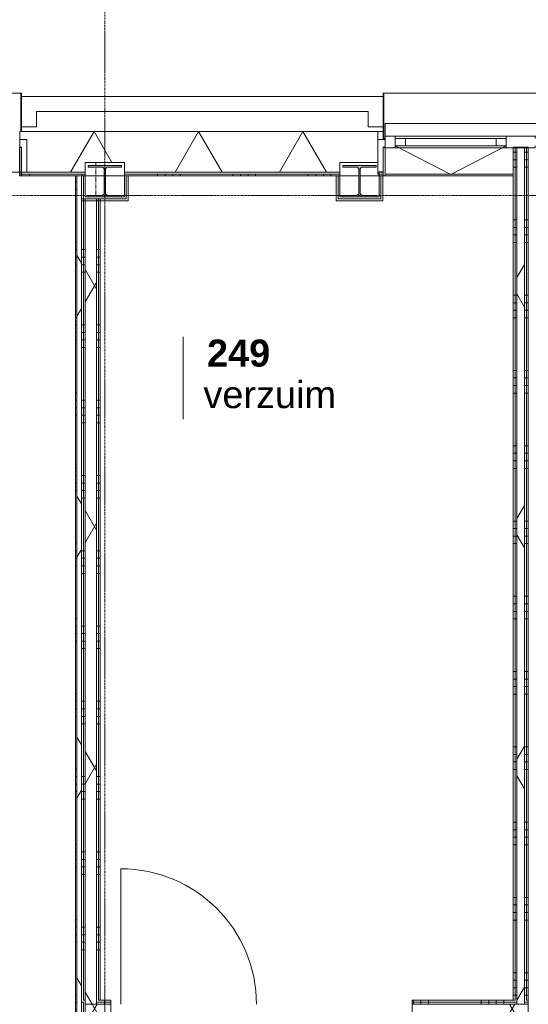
# Model space of a CAD drawing. Header units: millimetres. Extents: x -6115 to 78411, y -6358 to 59618.
# Tile 61 of 99: x 31835 to 35210, y 43228 to 49768. Entities that reach past the tile are written whole.
import ezdxf

# ---------------------------------------------------------------- set-up
doc = ezdxf.new("R2010")
doc.units = ezdxf.units.MM
doc.linetypes.add('Dash', pattern=[6.35, 3.175, -3.175])
doc.linetypes.add('stramien', pattern=[22.225, 12.7, -3.175, 3.175, -3.175])
for name, color, linetype, lineweight in [('00_Algemeen', 7, 'Continuous', 35), ('22_Metselwerk', 7, 'Continuous', 9), ('25_Metaalconstructiewerk', 7, 'Continuous', 9), ('30_Kozijnen-ramen-deuren', 7, 'Continuous', 9), ('42_Dekvloeren en vloersystemen', 7, 'Continuous', 9)]:
    doc.layers.add(name, color=color, linetype=linetype, lineweight=lineweight)
doc.styles.add('Arial_1', font='arial.ttf', dxfattribs={"height": 180})
doc.styles.add('Arial_B', font='arialbd.ttf', dxfattribs={"height": 180})
pattern_1 = [(180, (32370, 46090), (7e-13, -500), []), (180, (32370, 46140), (7e-13, -500), []), (180, (32370, 46190), (7e-13, -500), []), (180, (32370, 46240), (7e-13, -500), [])]
pattern_2 = [(60, (0, 0), (-692.82, 400), []), (120, (0, 0), (-692.82, -400), [])]
pattern_3 = [(90, (37897.5, 43150), (-500, -2e-12), []), (90, (37947.5, 43150), (-500, -2e-12), []), (90, (37997.5, 43150), (-500, -2e-12), []), (90, (38047.5, 43150), (-500, -2e-12), [])]
pattern_4 = [(180, (35210, 46287.5), (6e-13, -500), []), (180, (35210, 46337.5), (6e-13, -500), []), (180, (35210, 46387.5), (6e-13, -500), []), (180, (35210, 46437.5), (6e-13, -500), [])]
pattern_5 = [(180, (32345, 41876.25), (7e-13, -500), []), (180, (32345, 41926.25), (7e-13, -500), []), (180, (32345, 41976.25), (7e-13, -500), []), (180, (32345, 42026.25), (7e-13, -500), [])]

# ---------------------------------------------------------------- blocks, each defined once
blk = doc.blocks.new('Direct Shape - 2410-10368 v1 - IFC-model constructie _zonder onderbouw_ _MM21228_-1202247-02 tweede verdieping overzicht')
at = {"layer": '25_Metaalconstructiewerk'}
blk.add_hatch(color=256, dxfattribs=at).paths.add_polyline_path([(34200, 48590), (34200, 48601), (34111.5, 48601), (34098.8, 48606.3), (34093.5, 48619), (34093.5, 48771), (34098.8, 48783.7), (34111.5, 48789), (34200, 48789), (34200, 48800), (33980, 48800), (33980, 48789), (34068.5, 48789), (34081.2, 48783.7), (34086.5, 48771), (34086.5, 48619), (34081.2, 48606.3), (34068.5, 48601), (33980, 48601), (33980, 48590)])
for p, q in [((34200, 48800), (33980, 48800)), ((33980, 48800), (33980, 48789)), ((33980, 48789), (34068.5, 48789)), ((34111.5, 48789), (34200, 48789)), ((34200, 48789), (34200, 48800)), ((34086.5, 48771), (34086.5, 48619)), ((34093.5, 48619), (34093.5, 48771)), ((34068.5, 48601), (33980, 48601)), ((33980, 48601), (33980, 48590)), ((33980, 48590), (34200, 48590)), ((34200, 48601), (34111.5, 48601)), ((34200, 48590), (34200, 48601))]:
    blk.add_line(p, q, dxfattribs=at)
for centre, start, end in [((34068.5, 48771), 0, 90), ((34111.5, 48771), 90, 180), ((34068.5, 48619), 270, 0), ((34111.5, 48619), 180, 270)]:
    blk.add_arc(centre, 18, start, end, dxfattribs=at)
blk = doc.blocks.new('Direct Shape - NLRS_28_SC_TLB_kolom HEA_gen_AT_kolom_gen_HEA220_855969-1202248-02 tweede verdieping overzicht')
blk.add_blockref('Direct Shape - 2410-10368 v1 - IFC-model constructie _zonder onderbouw_ _MM21228_-1202247-02 tweede verdieping overzicht', (0, 0))
blk = doc.blocks.new('Direct Shape - 2410-10368 v1 - IFC-model constructie _zonder onderbouw_ _MM21228_-1202453-02 tweede verdieping overzicht')
at = {"layer": '25_Metaalconstructiewerk'}
blk.add_hatch(color=256, dxfattribs=at).paths.add_polyline_path([(32510, 48590), (32510, 48601), (32421.5, 48601), (32408.8, 48606.3), (32403.5, 48619), (32403.5, 48771), (32408.8, 48783.7), (32421.5, 48789), (32510, 48789), (32510, 48800), (32290, 48800), (32290, 48789), (32378.5, 48789), (32391.2, 48783.7), (32396.5, 48771), (32396.5, 48619), (32391.2, 48606.3), (32378.5, 48601), (32290, 48601), (32290, 48590)])
for p, q in [((32510, 48800), (32290, 48800)), ((32290, 48800), (32290, 48789)), ((32290, 48789), (32378.5, 48789)), ((32421.5, 48789), (32510, 48789)), ((32510, 48789), (32510, 48800)), ((32396.5, 48771), (32396.5, 48619)), ((32403.5, 48619), (32403.5, 48771)), ((32378.5, 48601), (32290, 48601)), ((32290, 48601), (32290, 48590)), ((32290, 48590), (32510, 48590)), ((32510, 48601), (32421.5, 48601)), ((32510, 48590), (32510, 48601))]:
    blk.add_line(p, q, dxfattribs=at)
for centre, start, end in [((32378.5, 48771), 0, 90), ((32421.5, 48771), 90, 180), ((32378.5, 48619), 270, 0), ((32421.5, 48619), 180, 270)]:
    blk.add_arc(centre, 18, start, end, dxfattribs=at)
blk = doc.blocks.new('Direct Shape - NLRS_28_SC_TLB_kolom HEA_gen_AT_kolom_gen_HEA220_800338-1202454-02 tweede verdieping overzicht')
blk.add_blockref('Direct Shape - 2410-10368 v1 - IFC-model constructie _zonder onderbouw_ _MM21228_-1202453-02 tweede verdieping overzicht', (0, 0))
blk = doc.blocks.new('2410-10368 v1 - IFC-model constructie _zonder onderbouw_ _MM21228__ifc-1-02 tweede verdieping overzicht')
at = {"layer": '25_Metaalconstructiewerk', "lineweight": 9}
for name in ['Direct Shape - NLRS_28_SC_TLB_kolom HEA_gen_AT_kolom_gen_HEA220_800338-1202454-02 tweede verdieping overzicht', 'Direct Shape - NLRS_28_SC_TLB_kolom HEA_gen_AT_kolom_gen_HEA220_855969-1202248-02 tweede verdieping overzicht']:
    blk.add_blockref(name, (0, 0), dxfattribs=at)
blk = doc.blocks.new('31_AEE_VO_Vliesgevel Paneel - Raam Paneel-5652189-02 tweede verdieping overzicht')
at = {"layer": '30_Kozijnen-ramen-deuren'}
for p, q in [((-300.8, 25), (-367.8, 25)), ((-367.8, 25), (-367.8, -25)), ((300.8, 25), (-300.8, 25)), ((-300.8, -25), (-300.8, 25)), ((367.8, 25), (300.8, 25)), ((300.8, 25), (300.8, -25)), ((367.8, -25), (367.8, 25)), ((-367.8, -25), (-300.8, -25)), ((-300.8, -25), (300.8, -25)), ((300.8, -25), (367.8, -25))]:
    blk.add_line(p, q, dxfattribs=at)
blk = doc.blocks.new('Rectangular Mullion - 21_AEE_aluminium_BxD_68x77mm-3659290-02 tweede verdieping overzicht')
at = {"layer": '30_Kozijnen-ramen-deuren'}
for p, q in [((-68, 25), (-68, 38.5)), ((0, 38.5), (0, -38.5)), ((-68, -38.5), (-68, -25)), ((0, -38.5), (-68, -38.5))]:
    blk.add_line(p, q, dxfattribs=at)
blk = doc.blocks.new('Rectangular Mullion - 21_AEE_aluminium_BxD_193x77mm-5651924-02 tweede verdieping overzicht')
at = {"layer": '30_Kozijnen-ramen-deuren'}
for p, q in [((-96.5, 25), (-96.5, 38.5)), ((96.5, 38.5), (96.5, 25)), ((-96.5, -38.5), (-96.5, -25)), ((96.5, -38.5), (-96.5, -38.5)), ((96.5, -25), (96.5, -38.5))]:
    blk.add_line(p, q, dxfattribs=at)
blk = doc.blocks.new('Rectangular Mullion - 21_AEE_aluminium_BxD_68x77mm-5652176-02 tweede verdieping overzicht')
at = {"layer": '30_Kozijnen-ramen-deuren'}
blk.add_line((35063, 48916), (34327.3, 48916), dxfattribs=at)
blk = doc.blocks.new('41_AEE_SA_Lekdorpel_40mm overstek - Lekdorpel-6559035-02 tweede verdieping overzicht')
at = {"layer": '30_Kozijnen-ramen-deuren'}
for p, q in [((-1620, 200), (-1620, 280.5)), ((-1608.1, 280.5), (-1620, 280.5)), ((-1615, -13.4), (-1615, 279.5)), ((-1615, 279.5), (-1608.1, 279.5)), ((1620, 280.5), (1608.1, 280.5)), ((1608.1, 279.5), (1615, 279.5)), ((1615, 279.5), (1615, -13.4)), ((1620, 280.5), (1620, 200)), ((1620, 0), (1620, -13.4)), ((-1620, -13.4), (-1620, 0)), ((-1620, -13.4), (-1620, -22.5)), ((-1620, -21.5), (-1620, -22.5)), ((-1620, -22.5), (-1615, -22.5)), ((-1615, -13.4), (-1615, -22.5)), ((-1615, -21.7), (-1615, -22.5)), ((-1615, -22.5), (1615, -22.5)), ((1615, -22.5), (1615, -13.4)), ((1615, -22.5), (1615, -21.7)), ((1615, -22.5), (1620, -22.5)), ((1620, -22.5), (1620, -13.4)), ((1620, -22.5), (1620, -21.5))]:
    blk.add_line(p, q, dxfattribs=at)
blk = doc.blocks.new('AEE_SA_Dagkant_interieur - Dagkant Interieur-6559036-02 tweede verdieping overzicht')
at = {"layer": '30_Kozijnen-ramen-deuren', "lineweight": 18}
for p, q in [((-1607.6, 527), (-1620.1, 527)), ((-1620.1, 527), (-1620.1, 335.6)), ((-1607.6, 335.6), (-1607.6, 527)), ((1620.1, 527), (1607.6, 527)), ((1607.6, 527), (1607.6, 335.6)), ((1620.1, 335.6), (1620.1, 527)), ((-1620.1, 335.6), (-1607.6, 335.6)), ((1607.6, 335.6), (1620.1, 335.6))]:
    blk.add_line(p, q, dxfattribs=at)
blk = doc.blocks.new('31_AEE_SA_Stelkozijn - Specials A-8332686-02 tweede verdieping overzicht')
at = {"layer": '30_Kozijnen-ramen-deuren', "lineweight": 18}
for p, q in [((-960.1, 502.5), (-995, 502.5)), ((-995, 502.5), (-995, 284.5)), ((-960.1, 338.5), (-960.1, 502.5)), ((995, 502.5), (960.1, 502.5)), ((960.1, 502.5), (960.1, 338.5)), ((995, 284.5), (995, 502.5)), ((-948.1, 338.5), (-960.1, 338.5)), ((-948.1, 284.5), (-948.1, 338.5)), ((960.1, 338.5), (948.1, 338.5)), ((948.1, 338.5), (948.1, 284.5)), ((-995, 284.5), (-948.1, 284.5)), ((948.1, 284.5), (995, 284.5))]:
    blk.add_line(p, q, dxfattribs=at)
at = {"layer": '30_Kozijnen-ramen-deuren'}
blk.add_line((-947.6, 502.5), (947.6, 502.5), dxfattribs=at)
blk = doc.blocks.new('41_AEE_SA_Lekdorpel_40mm overstek - Lekdorpel-V208-02 tweede verdieping overzicht')
at = {"layer": '30_Kozijnen-ramen-deuren'}
for p, q in [((-960, 200), (-960, 232.5)), ((-955, -13.4), (-955, 232.5)), ((955, 232.5), (955, -13.4)), ((960, 232.5), (960, 200)), ((-960, -13.4), (-960, 0)), ((960, 0), (960, -13.4)), ((-960, -13.4), (-960, -22.5)), ((-960, -21.5), (-960, -22.5)), ((-960, -22.5), (-955, -22.5)), ((-955, -13.4), (-955, -22.5)), ((-955, -21.7), (-955, -22.5)), ((-955, -22.5), (955, -22.5)), ((955, -22.5), (955, -13.4)), ((955, -22.5), (955, -21.7)), ((955, -22.5), (960, -22.5)), ((960, -22.5), (960, -13.4)), ((960, -22.5), (960, -21.5))]:
    blk.add_line(p, q, dxfattribs=at)
blk = doc.blocks.new('AEE_SA_Dagkant_interieur - Dagkant Interieur-8332689-02 tweede verdieping overzicht')
at = {"layer": '30_Kozijnen-ramen-deuren', "lineweight": 18}
for p, q in [((-947.6, 527), (-960.1, 527)), ((-960.1, 527), (-960.1, 335.6)), ((-947.6, 335.6), (-947.6, 527)), ((960.1, 527), (947.6, 527)), ((947.6, 527), (947.6, 335.6)), ((960.1, 335.6), (960.1, 527)), ((-960.1, 335.6), (-947.6, 335.6)), ((947.6, 335.6), (960.1, 335.6))]:
    blk.add_line(p, q, dxfattribs=at)
blk = doc.blocks.new('30_AEE_VO_draairichting - 30_AEE_VO_draairichting-8196200-02 tweede verdieping overzicht')
at = {"layer": '30_Kozijnen-ramen-deuren'}
for p, q in [((0, 190.4), (-367.8, 0)), ((367.8, 0), (0, 190.4))]:
    blk.add_line(p, q, dxfattribs=at)
blk = doc.blocks.new('AEE_Zonnescherm9 - AEE_Zonnescherm-6441942-02 tweede verdieping overzicht')
at = {"layer": '30_Kozijnen-ramen-deuren'}
for p, q in [((23459.3, 54490.2), (26675.5, 54490.2)), ((23459.3, 54490.2), (23459.3, 54405.2)), ((26675.5, 54490.2), (26675.5, 54405.2)), ((26675.5, 54405.2), (23459.3, 54405.2))]:
    blk.add_line(p, q, dxfattribs=at)
blk = doc.blocks.new('30_AEE_VO_draairichting - 30_AEE_VO_draairichting-8193140-02 tweede verdieping overzicht')
at = {"layer": '30_Kozijnen-ramen-deuren'}
blk.add_line((-450, 900), (-450, 0), dxfattribs=at)
blk.add_arc((-450, 0), 900, 360, 90, dxfattribs=at)
blk = doc.blocks.new('00_AEE_tag_ruimte_klein - Naam _ nummer-752176-02 tweede verdieping overzicht')
at = {"layer": '00_Algemeen', "lineweight": 9}
for p, q in [((-8.061, 7.172), (-8.061, 4.245)), ((-8.061, 4.468), (-8.061, 1.718))]:
    blk.add_line(p, q, dxfattribs=at)

msp = doc.modelspace()

# ---------------------------------------------------------------- hatches: boundary and pattern name
at = {"layer": '22_Metselwerk'}
h = msp.add_hatch(dxfattribs=at)
h.set_pattern_fill('FP_207', color=256, angle=60, style=0, pattern_type=2)
h.set_pattern_definition([(240, (35100, 49024.5), (519.615, -300), []), (300, (35100, 49024.5), (519.615, 300), [])])
h.paths.add_polyline_path([(220, 48754.5), (3957.5, 48754.5), (3957.5, 48972.5), (3810, 48972.5), (3810, 49024.5), (-154.5, 49024.5), (-154.5, 48820), (220, 48820)])
h.paths.add_polyline_path([(5175.2, 48754.5), (5180, 48754.5), (5180, 48820), (5620, 48820), (5620, 48754.5), (5757.5, 48754.5), (5757.5, 48972.5), (5610, 48972.5), (5610, 49024.5), (5190, 49024.5), (5190, 48972.5), (5042.5, 48972.5), (5042.5, 48754.5)])
h.paths.add_polyline_path([(6842.5, 48754.5), (7557.5, 48754.5), (7557.5, 48972.5), (7410, 48972.5), (7410, 49024.5), (6990, 49024.5), (6990, 48972.5), (6842.5, 48972.5)])
h.paths.add_polyline_path([(8642.5, 48754.5), (9357.5, 48754.5), (9357.5, 48972.5), (9210, 48972.5), (9210, 49024.5), (8790, 49024.5), (8790, 48972.5), (8642.5, 48972.5)])
h.paths.add_polyline_path([(10580, 48754.5), (10580, 48820), (11020, 48820), (11020, 48754.5), (11157.5, 48754.5), (11157.5, 48972.5), (11010, 48972.5), (11010, 49024.5), (10590, 49024.5), (10590, 48972.5), (10442.5, 48972.5), (10442.5, 48754.5)])
h.paths.add_polyline_path([(12242.5, 48754.5), (12957.5, 48754.5), (12957.5, 48972.5), (12810, 48972.5), (12810, 49024.5), (12390, 49024.5), (12390, 48972.5), (12242.5, 48972.5)])
h.paths.add_polyline_path([(14042.5, 48754.5), (14757.5, 48754.5), (14757.5, 48972.5), (14610, 48972.5), (14610, 49024.5), (14190, 49024.5), (14190, 48972.5), (14042.5, 48972.5)])
h.paths.add_polyline_path([(15842.5, 48754.5), (15980, 48754.5), (15980, 48820), (16420, 48820), (16420, 48754.5), (16557.5, 48754.5), (16557.5, 48972.5), (16410, 48972.5), (16410, 49024.5), (15990, 49024.5), (15990, 48972.5), (15842.5, 48972.5)])
h.paths.add_polyline_path([(17642.5, 48754.5), (18357.5, 48754.5), (18357.5, 48972.5), (18210, 48972.5), (18210, 49024.5), (17790, 49024.5), (17790, 48972.5), (17642.5, 48972.5)])
h.paths.add_polyline_path([(19442.5, 48754.5), (20157.5, 48754.5), (20157.5, 48972.5), (20010, 48972.5), (20010, 49024.5), (19590, 49024.5), (19590, 48972.5), (19442.5, 48972.5)])
h.paths.add_polyline_path([(21242.5, 48754.5), (22980, 48754.5), (22980, 48820), (23412.4, 48820), (23412.4, 49024.5), (21390, 49024.5), (21390, 48972.5), (21242.5, 48972.5)])
h.paths.add_polyline_path([(23447.4, 48754.5), (23447.4, 48757.5), (23420, 48757.5), (23420, 48754.5)])
h.paths.add_polyline_path([(26687.4, 48754.5), (26870, 48754.5), (26870, 48820), (27130, 48820), (27130, 48754.5), (27347, 48754.5), (27347, 48757.5), (27312, 48757.5), (27312, 49024.5), (26722.4, 49024.5), (26722.4, 48757.5), (26687.4, 48757.5)])
h.paths.add_polyline_path([(29267, 48754.5), (29570, 48754.5), (29570, 48820), (29830, 48820), (29830, 48754.5), (29939, 48754.5), (29939, 49024.5), (29302, 49024.5), (29302, 48757.5), (29267, 48757.5)])
h.paths.add_polyline_path([(31835.2, 48754.5), (32270, 48754.5), (32270, 48820), (32530, 48820), (32530, 48754.5), (33960, 48754.5), (33960, 48820), (34212.4, 48820), (34212.4, 49024.5), (31835.2, 49024.5)])
h.paths.add_polyline_path([(34247.4, 48754.5), (34247.4, 48757.5), (34220, 48757.5), (34220, 48754.5)])
h.paths.add_polyline_path([(37575, 48754.5), (37670, 48754.5), (37670, 48820), (37930, 48820), (37930, 48754.5), (38147, 48754.5), (38147, 48757.5), (38112, 48757.5), (38112, 49024.5), (37522.4, 49024.5), (37522.4, 48757.5), (37487.4, 48757.5), (37487.4, 48754.5), (37504.5, 48754.5)])
h.paths.add_polyline_path([(40067, 48754.5), (40370, 48754.5), (40370, 48820), (40630, 48820), (40630, 48754.5), (40727.1, 48754.5), (40727.1, 48757.5), (40692.1, 48757.5), (40692.1, 49024.5), (40102, 49024.5), (40102, 48757.5), (40067, 48757.5)])
h.paths.add_polyline_path([(42647.1, 48754.5), (42980, 48754.5), (42980, 48820), (43420, 48820), (43420, 48754.5), (43557.5, 48754.5), (43557.5, 48972.5), (43410, 48972.5), (43410, 49024.5), (42682.1, 49024.5), (42682.1, 48757.5), (42647.1, 48757.5)])
h.paths.add_polyline_path([(44642.5, 48754.5), (45357.5, 48754.5), (45357.5, 48972.5), (45210, 48972.5), (45210, 49024.5), (44790, 49024.5), (44790, 48972.5), (44642.5, 48972.5)])
h.paths.add_polyline_path([(46442.5, 48754.5), (47157.5, 48754.5), (47157.5, 48972.5), (47010, 48972.5), (47010, 49024.5), (46590, 49024.5), (46590, 48972.5), (46442.5, 48972.5)])
h.paths.add_polyline_path([(48380, 48754.5), (48380, 48820), (48820, 48820), (48820, 48754.5), (48957.5, 48754.5), (48957.5, 48972.5), (48810, 48972.5), (48810, 49024.5), (48390, 49024.5), (48390, 48972.5), (48242.5, 48972.5), (48242.5, 48754.5)])
h.paths.add_polyline_path([(50042.5, 48754.5), (50757.5, 48754.5), (50757.5, 48972.5), (50610, 48972.5), (50610, 49024.5), (50190, 49024.5), (50190, 48972.5), (50042.5, 48972.5)])
h.paths.add_polyline_path([(51842.5, 48754.5), (52557.5, 48754.5), (52557.5, 48972.5), (52410, 48972.5), (52410, 49024.5), (51990, 49024.5), (51990, 48972.5), (51842.5, 48972.5)])
h.paths.add_polyline_path([(53642.5, 48754.5), (53780, 48754.5), (53780, 48820), (54220, 48820), (54220, 48754.5), (54357.5, 48754.5), (54357.5, 48972.5), (54210, 48972.5), (54210, 49024.5), (53790, 49024.5), (53790, 48972.5), (53642.5, 48972.5)])
h.paths.add_polyline_path([(55442.5, 48754.5), (56157.5, 48754.5), (56157.5, 48972.5), (56010, 48972.5), (56010, 49024.5), (55590, 49024.5), (55590, 48972.5), (55442.5, 48972.5)])
h.paths.add_polyline_path([(57242.5, 48754.5), (57957.5, 48754.5), (57957.5, 48972.5), (57810, 48972.5), (57810, 49024.5), (57390, 49024.5), (57390, 48972.5), (57242.5, 48972.5)])
h.paths.add_polyline_path([(59180, 48754.5), (59180, 48820), (59620, 48820), (59620, 48754.5), (59757.5, 48754.5), (59757.5, 48972.5), (59610, 48972.5), (59610, 49024.5), (59190, 49024.5), (59190, 48972.5), (59042.5, 48972.5), (59042.5, 48754.5)])
h.paths.add_polyline_path([(60842.5, 48754.5), (61557.5, 48754.5), (61557.5, 48972.5), (61410, 48972.5), (61410, 49024.5), (60990, 49024.5), (60990, 48972.5), (60842.5, 48972.5)])
h.paths.add_polyline_path([(62642.5, 48754.5), (63357.5, 48754.5), (63357.5, 48972.5), (63210, 48972.5), (63210, 49024.5), (62790, 49024.5), (62790, 48972.5), (62642.5, 48972.5)])
h.paths.add_polyline_path([(64580, 48754.5), (64580, 48820), (65020, 48820), (65020, 48754.5), (65157.5, 48754.5), (65157.5, 48972.5), (65010, 48972.5), (65010, 49024.5), (64590, 49024.5), (64590, 48972.5), (64442.5, 48972.5), (64442.5, 48754.5)])
h.paths.add_polyline_path([(66242.5, 48754.5), (69980, 48754.5), (69980, 48820), (70354.5, 48820), (70354.5, 49024.5), (66390, 49024.5), (66390, 48972.5), (66242.5, 48972.5)])
h = msp.add_hatch(dxfattribs=at)
h.set_pattern_fill('FP_105', color=256, angle=90, style=0, pattern_type=2)
h.set_pattern_definition(pattern_4)
h.paths.add_polyline_path([(35110, 43255), (35122.5, 43255), (35122.5, 48920), (35110, 48920), (35110, 44869.7)])
h = msp.add_hatch(dxfattribs=at)
h.set_pattern_fill('FP_105', color=256, angle=90, style=0, pattern_type=2)
h.set_pattern_definition(pattern_4)
h.paths.add_polyline_path([(35122.5, 43255), (35135, 43255), (35135, 48920), (35122.5, 48920), (35122.5, 44869.7)])
h = msp.add_hatch(dxfattribs=at)
h.set_pattern_fill('FP_2', color=256, angle=60, style=0, pattern_type=2)
h.set_pattern_definition(pattern_2)
h.paths.add_polyline_path([(35135, 43230), (35185, 43230), (35185, 48920), (35135, 48920), (35135, 43242.5)])
h = msp.add_hatch(dxfattribs=at)
h.set_pattern_fill('FP_105', color=256, angle=90, style=0, pattern_type=2)
h.set_pattern_definition(pattern_4)
h.paths.add_polyline_path([(35185, 43255), (35197.5, 43255), (35197.5, 48920), (35185, 48920), (35185, 44869.7)])
h = msp.add_hatch(dxfattribs=at)
h.set_pattern_fill('FP_105', color=256, angle=90, style=0, pattern_type=2)
h.set_pattern_definition(pattern_4)
h.paths.add_polyline_path([(35197.5, 43255), (35210, 43255), (35210, 48920), (35197.5, 48920), (35197.5, 44869.7)])
h = msp.add_hatch(dxfattribs=at)
h.set_pattern_fill('FP_208', color=256, angle=90, style=0, pattern_type=2)
h.set_pattern_definition([(270, (34900, 49024.5), (500, -2e-12), []), (270, (34850, 49024.5), (500, -2e-12), []), (270, (34800, 49024.5), (500, -2e-12), []), (270, (34750, 49024.5), (500, -2e-12), [])])
h.paths.add_polyline_path([(220, 48730), (3957.5, 48730), (3957.5, 48742.5), (220, 48742.5)])
h.paths.add_polyline_path([(5180, 48730), (5180, 48742.5), (5042.5, 48742.5), (5042.5, 48730)])
h.paths.add_polyline_path([(5757.5, 48730), (5757.5, 48742.5), (5620, 48742.5), (5620, 48730)])
h.paths.add_polyline_path([(6842.5, 48730), (7157.5, 48730), (7157.5, 48742.5), (6842.5, 48742.5)])
h.paths.add_polyline_path([(7187.5, 48730), (7287.5, 48730), (7287.5, 48742.5), (7187.5, 48742.5)])
h.paths.add_polyline_path([(7317.5, 48730), (7557.5, 48730), (7557.5, 48742.5), (7317.5, 48742.5)])
h.paths.add_polyline_path([(8642.5, 48730), (9357.5, 48730), (9357.5, 48742.5), (8642.5, 48742.5)])
h.paths.add_polyline_path([(10580, 48730), (10580, 48742.5), (10442.5, 48742.5), (10442.5, 48730)])
h.paths.add_polyline_path([(11020, 48730), (11157.5, 48730), (11157.5, 48742.5), (11020, 48742.5)])
h.paths.add_polyline_path([(12242.5, 48730), (12957.5, 48730), (12957.5, 48742.5), (12242.5, 48742.5)])
h.paths.add_polyline_path([(14042.5, 48730), (14450, 48730), (14450, 48742.5), (14042.5, 48742.5)])
h.paths.add_polyline_path([(14490, 48730), (14757.5, 48730), (14757.5, 48742.5), (14480, 48742.5), (14480, 48730)])
h.paths.add_polyline_path([(15842.5, 48730), (15980, 48730), (15980, 48742.5), (15842.5, 48742.5)])
h.paths.add_polyline_path([(16420, 48730), (16557.5, 48730), (16557.5, 48742.5), (16420, 48742.5)])
h.paths.add_polyline_path([(17642.5, 48730), (18357.5, 48730), (18357.5, 48742.5), (17642.5, 48742.5)])
h.paths.add_polyline_path([(19442.5, 48730), (20157.5, 48730), (20157.5, 48742.5), (19442.5, 48742.5)])
h.paths.add_polyline_path([(21537.5, 48730), (21550, 48730), (21550, 48742.5), (21242.5, 48742.5), (21242.5, 48730), (21525, 48730)])
h.paths.add_polyline_path([(21625, 48730), (21650, 48730), (21650, 48742.5), (21625, 48742.5)])
h.paths.add_polyline_path([(21680, 48730), (22980, 48730), (22980, 48742.5), (21680, 48742.5)])
h.paths.add_polyline_path([(23420, 48730), (23447.4, 48730), (23447.4, 48742.5), (23420, 48742.5)])
h.paths.add_polyline_path([(26687.4, 48730), (26870, 48730), (26870, 48742.5), (26687.4, 48742.5)])
h.paths.add_polyline_path([(27130, 48730), (27347, 48730), (27347, 48742.5), (27130, 48742.5)])
h.paths.add_polyline_path([(29267, 48730), (29570, 48730), (29570, 48742.5), (29267, 48742.5)])
h.paths.add_polyline_path([(29830, 48730), (29939, 48730), (29939, 48742.5), (29830, 48742.5)])
h.paths.add_polyline_path([(31835.2, 48730), (32270, 48730), (32270, 48742.5), (31835.2, 48742.5)])
h.paths.add_polyline_path([(32530, 48730), (33960, 48730), (33960, 48742.5), (32530, 48742.5)])
h.paths.add_polyline_path([(34247.4, 48730), (34247.4, 48742.5), (34220, 48742.5), (34220, 48730)])
h.paths.add_polyline_path([(37575, 48730), (37575, 48742.5), (37487.4, 48742.5), (37487.4, 48730), (37562.5, 48730)])
h.paths.add_polyline_path([(37670, 48730), (37670, 48742.5), (37625, 48742.5), (37625, 48730), (37650, 48730)])
h.paths.add_polyline_path([(37930, 48730), (38147, 48730), (38147, 48742.5), (37930, 48742.5)])
h.paths.add_polyline_path([(40067, 48730), (40370, 48730), (40370, 48742.5), (40067, 48742.5)])
h.paths.add_polyline_path([(40630, 48730), (40727.1, 48730), (40727.1, 48742.5), (40630, 48742.5)])
h.paths.add_polyline_path([(42647.1, 48730), (42980, 48730), (42980, 48742.5), (42647.1, 48742.5)])
h.paths.add_polyline_path([(43557.5, 48730), (43557.5, 48742.5), (43420, 48742.5), (43420, 48730), (43547.4, 48730)])
h.paths.add_polyline_path([(44642.5, 48730), (45357.5, 48730), (45357.5, 48742.5), (44642.5, 48742.5)])
h.paths.add_polyline_path([(46442.5, 48730), (47157.5, 48730), (47157.5, 48742.5), (46442.5, 48742.5)])
h.paths.add_polyline_path([(48242.5, 48730), (48380, 48730), (48380, 48742.5), (48242.5, 48742.5)])
h.paths.add_polyline_path([(48957.5, 48730), (48957.5, 48742.5), (48820, 48742.5), (48820, 48730)])
h.paths.add_polyline_path([(50042.5, 48730), (50757.5, 48730), (50757.5, 48742.5), (50042.5, 48742.5)])
h.paths.add_polyline_path([(51842.5, 48730), (52557.5, 48730), (52557.5, 48742.5), (51842.5, 48742.5)])
h.paths.add_polyline_path([(53780, 48730), (53780, 48742.5), (53642.5, 48742.5), (53642.5, 48730)])
h.paths.add_polyline_path([(54220, 48730), (54357.5, 48730), (54357.5, 48742.5), (54220, 48742.5)])
h.paths.add_polyline_path([(55442.5, 48730), (56157.5, 48730), (56157.5, 48742.5), (55442.5, 48742.5)])
h.paths.add_polyline_path([(57242.5, 48730), (57957.5, 48730), (57957.5, 48742.5), (57242.5, 48742.5)])
h.paths.add_polyline_path([(59042.5, 48730), (59180, 48730), (59180, 48742.5), (59042.5, 48742.5)])
h.paths.add_polyline_path([(59620, 48730), (59757.5, 48730), (59757.5, 48742.5), (59620, 48742.5)])
h.paths.add_polyline_path([(60842.5, 48730), (61557.5, 48730), (61557.5, 48742.5), (60842.5, 48742.5)])
h.paths.add_polyline_path([(62642.5, 48730), (63357.5, 48730), (63357.5, 48742.5), (62642.5, 48742.5)])
h.paths.add_polyline_path([(64442.5, 48730), (64580, 48730), (64580, 48742.5), (64442.5, 48742.5)])
h.paths.add_polyline_path([(65157.5, 48730), (65157.5, 48742.5), (65020, 48742.5), (65020, 48730)])
h.paths.add_polyline_path([(66242.5, 48730), (69980, 48730), (69980, 48742.5), (66242.5, 48742.5)])
h = msp.add_hatch(dxfattribs=at)
h.set_pattern_fill('FP_316', color=256, angle=90, style=0, pattern_type=2)
h.set_pattern_definition([(180, (32245, 44640), (7e-13, -500), []), (180, (32245, 44690), (7e-13, -500), []), (180, (32245, 44740), (7e-13, -500), []), (180, (32245, 44790), (7e-13, -500), [])])
h.paths.add_polyline_path([(32205, 42151), (32215, 42151), (32215, 48730), (32205, 48730), (32205, 42651.3)])
h = msp.add_hatch(dxfattribs=at)
h.set_pattern_fill('FP_2', color=256, angle=60, style=0, pattern_type=2)
h.set_pattern_definition(pattern_2)
h.paths.add_polyline_path([(32238, 40125), (32245, 40125), (32245, 40150), (32238, 40150), (32238, 40137.5)])
h.paths.add_polyline_path([(32245, 42151), (32245, 48730), (32215, 48730), (32215, 42151)])
h = msp.add_hatch(dxfattribs=at)
h.set_pattern_fill('FP_21', color=256, angle=90, style=0, pattern_type=2)
h.set_pattern_definition(pattern_1)
h.paths.add_polyline_path([(32245, 43255), (32257.5, 43255), (32257.5, 48577.5), (32245, 48577.5), (32245, 43760.5)])
h = msp.add_hatch(dxfattribs=at)
h.set_pattern_fill('FP_21', color=256, angle=90, style=0, pattern_type=2)
h.set_pattern_definition(pattern_1)
h.paths.add_polyline_path([(32257.5, 43255), (32270, 43255), (32270, 48577.5), (32257.5, 48577.5), (32257.5, 43760.5)])
h = msp.add_hatch(dxfattribs=at)
h.set_pattern_fill('FP_2', color=256, angle=60, style=0, pattern_type=2)
h.set_pattern_definition(pattern_2)
h.paths.add_polyline_path([(32270, 43230), (32345, 43230), (32345, 48577.5), (32270, 48577.5), (32270, 43242.5)])
h = msp.add_hatch(dxfattribs=at)
h.set_pattern_fill('FP_21', color=256, angle=90, style=0, pattern_type=2)
h.set_pattern_definition(pattern_1)
h.paths.add_polyline_path([(32345, 43255), (32357.5, 43255), (32357.5, 48577.5), (32345, 48577.5), (32345, 43760.5)])
h = msp.add_hatch(dxfattribs=at)
h.set_pattern_fill('FP_21', color=256, angle=90, style=0, pattern_type=2)
h.set_pattern_definition(pattern_1)
h.paths.add_polyline_path([(32357.5, 43255), (32370, 43255), (32370, 48577.5), (32357.5, 48577.5), (32357.5, 43760.5)])
h = msp.add_hatch(dxfattribs=at)
h.set_pattern_fill('FP_103', color=256, angle=90, style=0, pattern_type=2)
h.set_pattern_definition(pattern_3)
h.paths.add_polyline_path([(43237.5, 43242.5), (43237.5, 43255), (42651, 43255), (42651, 43242.5), (43225, 43242.5)])
h.paths.add_polyline_path([(40625, 43242.5), (40650, 43242.5), (40650, 43255), (40625, 43255)])
h.paths.add_polyline_path([(40575, 43242.5), (40575, 43255), (39651, 43255), (39651, 43242.5), (39921.6, 43242.5)])
h.paths.add_polyline_path([(37625, 43242.5), (37650, 43242.5), (37650, 43255), (37625, 43255)])
h.paths.add_polyline_path([(37504.5, 43242.5), (37575, 43242.5), (37575, 43255), (37211, 43255), (37211, 43242.5)])
h.paths.add_polyline_path([(35087.4, 43242.5), (35135, 43242.5), (35135, 43255), (34440.5, 43255), (34440.5, 43242.5)])
h.paths.add_polyline_path([(35210, 43242.5), (35210, 43255), (35185, 43255), (35185, 43242.5)])
h.paths.add_polyline_path([(32245, 43242.5), (32270, 43242.5), (32270, 43255), (32245, 43255)])
h.paths.add_polyline_path([(32439.5, 43242.5), (32439.5, 43255), (32345, 43255), (32345, 43242.5)])
h = msp.add_hatch(dxfattribs=at)
h.set_pattern_fill('FP_236', color=256, angle=90, style=0, pattern_type=2)
h.set_pattern_definition(pattern_5)
h.paths.add_polyline_path([(32245, 42151), (32257.5, 42151), (32257.5, 43242.5), (32245, 43242.5), (32245, 42651.3)])
h = msp.add_hatch(dxfattribs=at)
h.set_pattern_fill('FP_236', color=256, angle=90, style=0, pattern_type=2)
h.set_pattern_definition(pattern_5)
h.paths.add_polyline_path([(32270, 40137.5), (32270, 40150), (32257.5, 40150), (32257.5, 40137.5)])
h.paths.add_polyline_path([(32257.5, 42151), (32270, 42151), (32270, 43242.5), (32257.5, 43242.5), (32257.5, 42651.3)])
h = msp.add_hatch(dxfattribs=at)
h.set_pattern_fill('FP_2', color=256, angle=60, style=0, pattern_type=2)
h.set_pattern_definition(pattern_2)
h.paths.add_polyline_path([(42651, 43150), (43175, 43150), (43175, 43230), (42651, 43230)])
h.paths.add_polyline_path([(39651, 43150), (40650, 43150), (40650, 43230), (39651, 43230)])
h.paths.add_polyline_path([(37504.5, 43150), (37650, 43150), (37650, 43230), (37211, 43230), (37211, 43150)])
h.paths.add_polyline_path([(35087.4, 43150), (35210, 43150), (35210, 43230), (34440.5, 43230), (34440.5, 43150)])
h.paths.add_polyline_path([(32320, 43150), (32439.5, 43150), (32439.5, 43230), (32270, 43230), (32270, 43150)])
h = msp.add_hatch(dxfattribs=at)
h.set_pattern_fill('FP_103', color=256, angle=90, style=0, pattern_type=2)
h.set_pattern_definition(pattern_3)
h.paths.add_polyline_path([(43175, 43230), (43225, 43230), (43225, 43242.5), (42651, 43242.5), (42651, 43230), (43150, 43230)])
h.paths.add_polyline_path([(40575, 43230), (40575, 43242.5), (39651, 43242.5), (39651, 43230), (39921.6, 43230)])
h.paths.add_polyline_path([(40650, 43230), (40650, 43242.5), (40625, 43242.5), (40625, 43230)])
h.paths.add_polyline_path([(37625, 43230), (37650, 43230), (37650, 43242.5), (37625, 43242.5)])
h.paths.add_polyline_path([(37575, 43230), (37575, 43242.5), (37211, 43242.5), (37211, 43230), (37504.5, 43230)])
h.paths.add_polyline_path([(34440.5, 43230), (35135, 43230), (35135, 43242.5), (34440.5, 43242.5)])
h.paths.add_polyline_path([(35185, 43230), (35210, 43230), (35210, 43242.5), (35185, 43242.5)])
h.paths.add_polyline_path([(32345, 43230), (32439.5, 43230), (32439.5, 43242.5), (32345, 43242.5)])

# ---------------------------------------------------------------- linework, layer by layer
at = {"layer": '00_Algemeen', "color": 150, "linetype": 'stramien', "lineweight": 9, "true_color": 0x0080ff}
for p, q in [((32400, -4950.1), (32400, 59018.3)), ((77811.4, 48600), (-5515.3, 48600))]:
    msp.add_line(p, q, dxfattribs=at)
at = {"layer": '00_Algemeen', "linetype": 'Dash', "lineweight": 9}
for p, q in [((32339.5, 48800), (32339.5, 48820)), ((32339.5, 48601), (32339.5, 48789))]:
    msp.add_line(p, q, dxfattribs=at)
at = {"layer": '22_Metselwerk', "lineweight": 18}
for p, q in [((34247.4, 49257), (31847.1, 49257)), ((31847.1, 49257), (31847.1, 49057)), ((34247.4, 49057), (34247.4, 49257)), ((31947.1, 49157), (34147.4, 49157)), ((31947.1, 49057), (31947.1, 49157)), ((34147.4, 49157), (34147.4, 49057)), ((31847.1, 49057), (31947.1, 49057)), ((34147.4, 49057), (34247.4, 49057)), ((34212.4, 49024.5), (31835.2, 49024.5)), ((31835.2, 49024.5), (31835.2, 48754.5)), ((34212.4, 48820), (34212.4, 49024.5)), ((35185, 48920), (35135, 48920)), ((35135, 43242.5), (35135, 48920)), ((35185, 43242.5), (35185, 48920)), ((32270, 48754.5), (32270, 48820)), ((32270, 48820), (32530, 48820)), ((32530, 48820), (32530, 48754.5)), ((33960, 48754.5), (33960, 48820)), ((33960, 48820), (34212.4, 48820)), ((31835.2, 48754.5), (32270, 48754.5)), ((32530, 48754.5), (33960, 48754.5)), ((34247.4, 48757.5), (34220, 48757.5)), ((34220, 48757.5), (34220, 48754.5)), ((34220, 48754.5), (34247.4, 48754.5)), ((34247.4, 48754.5), (34247.4, 48757.5)), ((32345, 48577.5), (32270, 48577.5)), ((32270, 42151), (32270, 48577.5)), ((32345, 43242.5), (32345, 48577.5)), ((32345, 43242.5), (32439.5, 43242.5)), ((32439.5, 43114), (32439.5, 43242.5)), ((34440.5, 43242.5), (34440.5, 43114)), ((34440.5, 43242.5), (35135, 43242.5)), ((35185, 43242.5), (35210, 43242.5)), ((35210, 43114), (35210, 43242.5))]:
    msp.add_line(p, q, dxfattribs=at)
at = {"layer": '22_Metselwerk'}
for p, q in [((35110, 48920), (35110, 43255)), ((35135, 48920), (35110, 48920)), ((35122.5, 43255), (35122.5, 48920)), ((35210, 48920), (35185, 48920)), ((35197.5, 43255), (35197.5, 48920)), ((35210, 43242.5), (35210, 48920)), ((31835.2, 48754.5), (31835.2, 48730)), ((31835.2, 48742.5), (32270, 48742.5)), ((31835.2, 48730), (32270, 48730)), ((32205, 48730), (32205, 42151)), ((32215, 42151), (32215, 48730)), ((32245, 48730), (32245, 42151)), ((32270, 48730), (32245, 48730)), ((32257.5, 43255), (32257.5, 48730)), ((32270, 48590), (32270, 48754.5)), ((32530, 48754.5), (32530, 48730)), ((32530, 48742.5), (33960, 48742.5)), ((32530, 48730), (33960, 48730)), ((32555, 48730), (32530, 48730)), ((32530, 48730), (32530, 48590)), ((32542.5, 48730), (32542.5, 48577.5)), ((32555, 48565), (32555, 48730)), ((33935, 48730), (33935, 48565)), ((33960, 48730), (33935, 48730)), ((33947.5, 48577.5), (33947.5, 48730)), ((33960, 48590), (33960, 48754.5)), ((34220, 48754.5), (34220, 48730)), ((34220, 48742.5), (34247.4, 48742.5)), ((34220, 48730), (34247.4, 48730)), ((34245, 48730), (34220, 48730)), ((34220, 48730), (34220, 48590)), ((34232.5, 48730), (34232.5, 48577.5)), ((34245, 48565), (34245, 48730)), ((34247.4, 48730), (34247.4, 48754.5)), ((32530, 48590), (32270, 48590)), ((34220, 48590), (33960, 48590)), ((32542.5, 48577.5), (32245, 48577.5)), ((32245, 48565), (32555, 48565)), ((32357.5, 43255), (32357.5, 48577.5)), ((32370, 43255), (32370, 48577.5)), ((33935, 48565), (34245, 48565)), ((34232.5, 48577.5), (33947.5, 48577.5)), ((32245, 43242.5), (32257.5, 43242.5)), ((32257.5, 43255), (32270, 43255)), ((32257.5, 42151), (32257.5, 43242.5)), ((32270, 43230), (32439.5, 43230)), ((32345, 43230), (32345, 43242.5)), ((32439.5, 43255), (32357.5, 43255)), ((32439.5, 43242.5), (32439.5, 43255)), ((35122.5, 43255), (34440.5, 43255)), ((34440.5, 43255), (34440.5, 43242.5)), ((34440.5, 43230), (35210, 43230)), ((35135, 43230), (35135, 43242.5)), ((35185, 43230), (35185, 43242.5)), ((35197.5, 43255), (35210, 43255))]:
    msp.add_line(p, q, dxfattribs=at)
at = {"layer": '30_Kozijnen-ramen-deuren'}
for p, q in [((34212.4, 49024.5), (34247.4, 49024.5)), ((34259.3, 48972.5), (34212.4, 48972.5)), ((34212.4, 48972.5), (34212.4, 48754.5)), ((34247.3, 48754.5), (34247.3, 48918.5)), ((34247.3, 48918.5), (34259.3, 48918.5)), ((34259.3, 48918.5), (34259.3, 48972.5)), ((34212.4, 48754.5), (34247.3, 48754.5)), ((34212.4, 48742.5), (34212.4, 48754.5)), ((34220, 48742.5), (34212.4, 48742.5)), ((35110, 48742.5), (34259.8, 48742.5))]:
    msp.add_line(p, q, dxfattribs=at)
at = {"layer": '42_Dekvloeren en vloersystemen'}
for p, q in [((32396.5, 48730), (32270, 48730)), ((32530, 48730), (32403.5, 48730)), ((34086.5, 48730), (33960, 48730)), ((34220, 48730), (34093.5, 48730)), ((35110, 48730), (34259.8, 48730))]:
    msp.add_line(p, q, dxfattribs=at)

# ---------------------------------------------------------------- block references
at = {"lineweight": 5}
msp.add_blockref('2410-10368 v1 - IFC-model constructie _zonder onderbouw_ _MM21228__ifc-1-02 tweede verdieping overzicht', (0, 0), dxfattribs=at)
at = {"layer": '00_Algemeen', "lineweight": 9, "xscale": 99.99999999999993, "yscale": 99.99999999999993, "zscale": 99.99999999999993}
msp.add_blockref('00_AEE_tag_ruimte_klein - Naam _ nummer-752176-02 tweede verdieping overzicht', (33726.8, 46943.2), dxfattribs=at)
at = {"layer": '30_Kozijnen-ramen-deuren', "rotation": 180}
for name, p in [('41_AEE_SA_Lekdorpel_40mm overstek - Lekdorpel-V208-02 tweede verdieping overzicht', (30887.1, 49257)), ('41_AEE_SA_Lekdorpel_40mm overstek - Lekdorpel-6559035-02 tweede verdieping overzicht', (35867.4, 49257)), ('31_AEE_SA_Stelkozijn - Specials A-8332686-02 tweede verdieping overzicht', (30887.1, 49257)), ('AEE_SA_Dagkant_interieur - Dagkant Interieur-8332689-02 tweede verdieping overzicht', (30887.1, 49257)), ('AEE_SA_Dagkant_interieur - Dagkant Interieur-6559036-02 tweede verdieping overzicht', (35867.4, 49257)), ('31_AEE_VO_Vliesgevel Paneel - Raam Paneel-5652189-02 tweede verdieping overzicht', (34695.1, 48954.5)), ('30_AEE_VO_draairichting - 30_AEE_VO_draairichting-8196200-02 tweede verdieping overzicht', (34695.1, 48929.5))]:
    msp.add_blockref(name, p, dxfattribs=at)
at = {"layer": '30_Kozijnen-ramen-deuren'}
for name, p in [('AEE_Zonnescherm9 - AEE_Zonnescherm-6441942-02 tweede verdieping overzicht', (10800, -5412.2)), ('Rectangular Mullion - 21_AEE_aluminium_BxD_68x77mm-5652176-02 tweede verdieping overzicht', (0, 0)), ('30_AEE_VO_draairichting - 30_AEE_VO_draairichting-8193140-02 tweede verdieping overzicht', (32956.5, 43228))]:
    msp.add_blockref(name, p, dxfattribs=at)
at = {"layer": '30_Kozijnen-ramen-deuren', "extrusion": (0, 0, -1)}
for name, p in [('Rectangular Mullion - 21_AEE_aluminium_BxD_68x77mm-3659290-02 tweede verdieping overzicht', (-34259.3, 48954.5)), ('Rectangular Mullion - 21_AEE_aluminium_BxD_193x77mm-5651924-02 tweede verdieping overzicht', (-35159.5, 48954.5))]:
    msp.add_blockref(name, p, dxfattribs=at)

# ---------------------------------------------------------------- texts
at = {"layer": '00_Algemeen', "lineweight": 9, "char_height": 180, "attachment_point": 1}
for s, insert, width, style in [('249', (33078.1, 47643.2), 505.063, 'Arial_B'), ('verzuim', (33054.2, 47367.7), 1010.126, 'Arial_1')]:
    msp.add_mtext(s, dxfattribs=dict(at, insert=insert, width=width, style=style))

doc.saveas('drawing.dxf')
